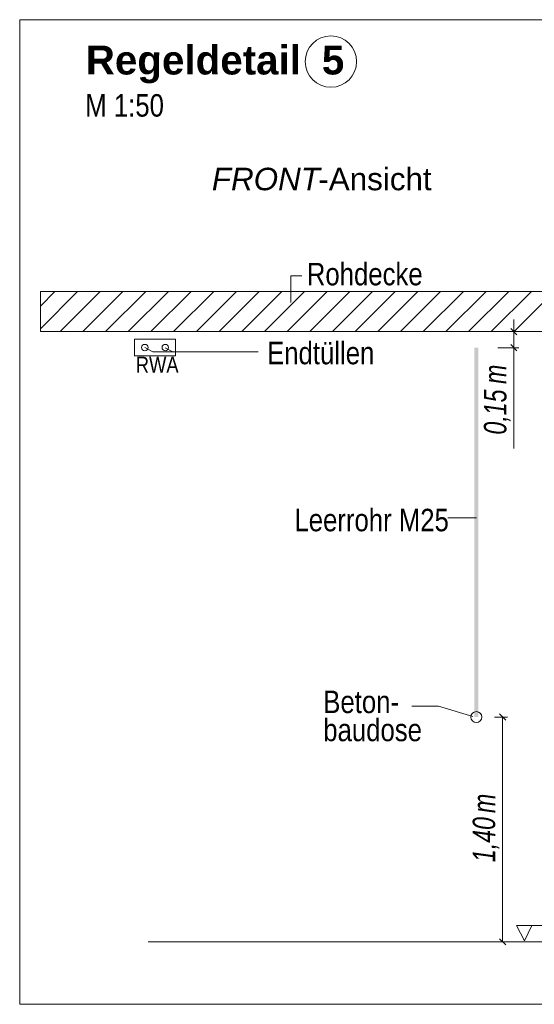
# Model space of a CAD drawing. Extents: x -720 to 300, y 62 to 1107.
# Tile 181 of 250: x 131 to 163, y 814 to 875. Entities that reach past the tile are written whole.
import ezdxf
from ezdxf.lldxf.tags import DXFTag

# ---------------------------------------------------------------- set-up
doc = ezdxf.new("R2010")
doc.units = 0
doc.layers.get('0').update_dxf_attribs({"lineweight": 35})
for name, color, linetype, lineweight, true_color in [('E_Aussparung Bemaßung-A06G9FMA8I', 5, 'Continuous', 9, 0x0000ff), ('E_Betonbaudose', 1, 'Continuous', 13, 0xff0000), ('E_Detail_Beschriftung', 7, 'Continuous', 13, 0x009900), ('E_Detail_Wandschraffur', 7, 'Continuous', 5, 0xc0c0c0), ('E_FT_RWA', 7, 'Continuous', 13, 0xe26e0e), ('E_Leerrohr Beschriftung', 1, 'Continuous', 9, 0xff0000)]:
    doc.layers.add(name, color=color, linetype=linetype, lineweight=lineweight, true_color=true_color)
doc.layers.add('E_Detail_Linie_Text_Bem', color=7, linetype='Continuous', lineweight=13)
doc.styles.get("Standard").update_dxf_attribs({"font": 'ARIALN.TTF'})
tags = doc.linetypes.add('fein_strichliert', pattern=[4, 1, -2, 1]).pattern_tags.tags
tags[8:9] = [DXFTag(74, 4), DXFTag(75, 0), DXFTag(340, '0'), DXFTag(46, 0.0), DXFTag(50, 0.0), DXFTag(44, 0.0), DXFTag(45, 0.0)]
tags[6:7] = [DXFTag(74, 4), DXFTag(75, 0), DXFTag(340, '0'), DXFTag(46, 0.0), DXFTag(50, 0.0), DXFTag(44, 0.0), DXFTag(45, 0.0)]
tags[4:5] = [DXFTag(74, 4), DXFTag(75, 0), DXFTag(340, '0'), DXFTag(46, 0.0), DXFTag(50, 0.0), DXFTag(44, 0.0), DXFTag(45, 0.0)]
tags = doc.linetypes.add('fein_strichliert-A06G9FM98I', pattern=[4, 1, -2, 1]).pattern_tags.tags
tags[8:9] = [DXFTag(74, 4), DXFTag(75, 0), DXFTag(340, '0'), DXFTag(46, 0.0), DXFTag(50, 0.0), DXFTag(44, 0.0), DXFTag(45, 0.0)]
tags[6:7] = [DXFTag(74, 4), DXFTag(75, 0), DXFTag(340, '0'), DXFTag(46, 0.0), DXFTag(50, 0.0), DXFTag(44, 0.0), DXFTag(45, 0.0)]
tags[4:5] = [DXFTag(74, 4), DXFTag(75, 0), DXFTag(340, '0'), DXFTag(46, 0.0), DXFTag(50, 0.0), DXFTag(44, 0.0), DXFTag(45, 0.0)]

# ---------------------------------------------------------------- blocks, each defined once
blk = doc.blocks.new('Referenz-A06G9FMH8I')
at = {"layer": 'E_Aussparung Bemaßung-A06G9FMA8I', "linetype": 'Continuous', "ltscale": 0.13}
for p, q in [((161.666, 856.764), (161.666, 848.725)), ((161.966, 856), (160.666, 856)), ((161.475, 856.191), (161.857, 855.809)), ((161.966, 855), (160.666, 855)), ((161.475, 855.191), (161.857, 854.809)), ((161.157, 831.809), (160.775, 832.191)), ((161.266, 832), (160.466, 832)), ((160.966, 832), (160.966, 818)), ((161.266, 818), (160.466, 818)), ((161.157, 817.809), (160.775, 818.191))]:
    blk.add_line(p, q, dxfattribs=at)
at = {"layer": 'E_Betonbaudose', "linetype": 'Continuous', "ltscale": 0.13}
for centre, radius in [((138.664, 855.01), 0.2), ((139.939, 855.01), 0.2), ((159.325, 832), 0.34)]:
    blk.add_circle(centre, radius, dxfattribs=at)
at = {"layer": 'E_Detail_Linie_Text_Bem', "linetype": 'fein_strichliert-A06G9FM98I', "ltscale": 0.65}
for p, q in [((193.633, 875.427), (130.864, 875.427)), ((130.864, 875.427), (130.864, 814.111)), ((130.864, 814.111), (190.607, 814.111))]:
    blk.add_line(p, q, dxfattribs=at)
at = {"layer": 'E_Detail_Linie_Text_Bem', "color": 0, "linetype": 'Continuous', "ltscale": 0.13}
for p, q in [((147.755, 857.82), (147.755, 859.468)), ((147.755, 859.468), (148.441, 859.468)), ((139.154, 854.739), (138.664, 855.01)), ((140.411, 854.739), (139.939, 855)), ((139.154, 854.739), (145.723, 854.739)), ((157.559, 844.414), (159.344, 844.414)), ((155.297, 832.674), (156.958, 832.674)), ((156.958, 832.674), (159.109, 832.032)), ((162.333, 818.066), (161.824, 819.015)), ((161.824, 819.015), (164.508, 819.015)), ((162.791, 819.019), (162.333, 818.066))]:
    blk.add_line(p, q, dxfattribs=at)
at = {"layer": 'E_Detail_Linie_Text_Bem', "linetype": 'Continuous', "ltscale": 0.13}
for p, q in [((183.48, 858.5), (132.153, 858.5)), ((132.153, 858.5), (132.153, 856)), ((132.153, 856), (142.546, 856)), ((132.153, 856), (180.98, 856)), ((142.546, 856), (183.48, 856)), ((138.88, 818), (175.893, 818))]:
    blk.add_line(p, q, dxfattribs=at)
blk.add_solid([(159.45, 855.001), (159.45, 832), (159.2, 855), (159.2, 832)], dxfattribs=at)
at = {"layer": 'E_Detail_Wandschraffur', "linetype": 'ByBlock', "ltscale": 0.13}
for p, q in [((132.153, 856.178), (134.475, 858.5)), ((134.803, 856), (137.303, 858.5)), ((137.632, 856), (140.132, 858.5)), ((140.46, 856), (142.96, 858.5)), ((143.289, 856), (145.789, 858.5)), ((146.117, 856), (148.617, 858.5)), ((148.945, 856), (151.445, 858.5)), ((151.774, 856), (154.274, 858.5)), ((154.602, 856), (157.102, 858.5)), ((157.431, 856), (159.931, 858.5)), ((160.259, 856), (162.759, 858.5))]:
    blk.add_line(p, q, dxfattribs=at)
at = {"layer": 'E_Detail_Wandschraffur', "linetype": 'fein_strichliert', "ltscale": 0.13}
for p, q in [((132.153, 857.593), (133.061, 858.5)), ((133.389, 856), (135.889, 858.5)), ((136.218, 856), (138.718, 858.5)), ((139.046, 856), (141.546, 858.5)), ((141.874, 856), (144.374, 858.5)), ((144.703, 856), (147.203, 858.5)), ((147.531, 856), (150.031, 858.5)), ((150.36, 856), (152.86, 858.5)), ((153.188, 856), (155.688, 858.5)), ((156.017, 856), (158.517, 858.5)), ((158.845, 856), (161.345, 858.5)), ((161.673, 856), (164.173, 858.5))]:
    blk.add_line(p, q, dxfattribs=at)
at = {"layer": 'E_FT_RWA', "linetype": 'Continuous', "ltscale": 0.13}
for p, q in [((138.026, 855.535), (140.576, 855.535)), ((138.026, 854.485), (138.026, 855.535)), ((140.576, 854.485), (140.576, 855.535)), ((138.026, 854.485), (140.576, 854.485))]:
    blk.add_line(p, q, dxfattribs=at)
at = {"layer": 'E_Leerrohr Beschriftung', "linetype": 'Continuous', "ltscale": 0.13}
blk.add_circle((150.263, 872.82), 1.6, dxfattribs=at)
at = {"layer": 'E_Aussparung Bemaßung-A06G9FMA8I', "linetype": 'Continuous', "ltscale": 0.13, "char_height": 1.4, "attachment_point": 1, "rotation": 90}
for s, insert in [('{\\W0.9;\\fArial Narrow|b0|i1;m}', (159.799, 852.741)), ('{\\W0.9;\\fArial Narrow|b0|i1;0,15 }', (159.799, 849.587)), ('{\\W0.9;\\fArial Narrow|b0|i1;m}', (159.099, 826.021)), ('{\\W0.9;\\fArial Narrow|b0|i1;1,40 }', (159.099, 822.963))]:
    blk.add_mtext(s, dxfattribs=dict(at, insert=insert))
at = {"layer": 'E_Detail_Beschriftung', "color": 1, "linetype": 'Continuous', "lineweight": 35, "ltscale": 0.35, "true_color": 0xff0000, "char_height": 1.8, "attachment_point": 1}
for s, insert in [('{\\fArial|b1|i0;Regeldetail}', (134.982, 873.815)), ('{\\fArial|b1|i0;5}', (149.696, 873.815))]:
    blk.add_mtext(s, dxfattribs=dict(at, insert=insert))
at = {"layer": 'E_Detail_Beschriftung', "linetype": 'Continuous', "ltscale": 0.13, "char_height": 1.4, "attachment_point": 1}
for s, insert in [('{\\fArial Narrow;M 1:50}', (134.951, 870.791)), ('{\\fArial Narrow;Rohdecke}', (148.759, 860.285)), ('{\\fArial Narrow;Endtüllen}', (146.282, 855.369)), ('{\\fArial Narrow;Leerrohr M25}', (147.987, 844.969)), ('{\\fArial Narrow;Beton-}', (149.784, 833.646)), ('{\\fArial Narrow;baudose}', (149.784, 831.896))]:
    blk.add_mtext(s, dxfattribs=dict(at, insert=insert))
at = {"layer": 'E_Detail_Beschriftung', "linetype": 'Continuous', "lineweight": -2, "ltscale": 0.25, "char_height": 1.4, "attachment_point": 1}
for s, insert in [('{\\fArial|b0|i1;FRONT}', (142.842, 866.206)), ('{\\fArial;-Ansicht}', (149.477, 866.206))]:
    blk.add_mtext(s, dxfattribs=dict(at, insert=insert))
at = {"layer": 'E_FT_RWA', "linetype": 'ByBlock', "ltscale": 0.13, "insert": (138.098, 854.439), "char_height": 1, "attachment_point": 1}
blk.add_mtext('{\\fArial Narrow;RWA}', dxfattribs=at)

msp = doc.modelspace()

# ---------------------------------------------------------------- block references
at = {"color": 8, "lineweight": 25, "ltscale": 0.25, "true_color": 0x808080}
msp.add_blockref('Referenz-A06G9FMH8I', (0, 0), dxfattribs=at)

doc.saveas('drawing.dxf')
